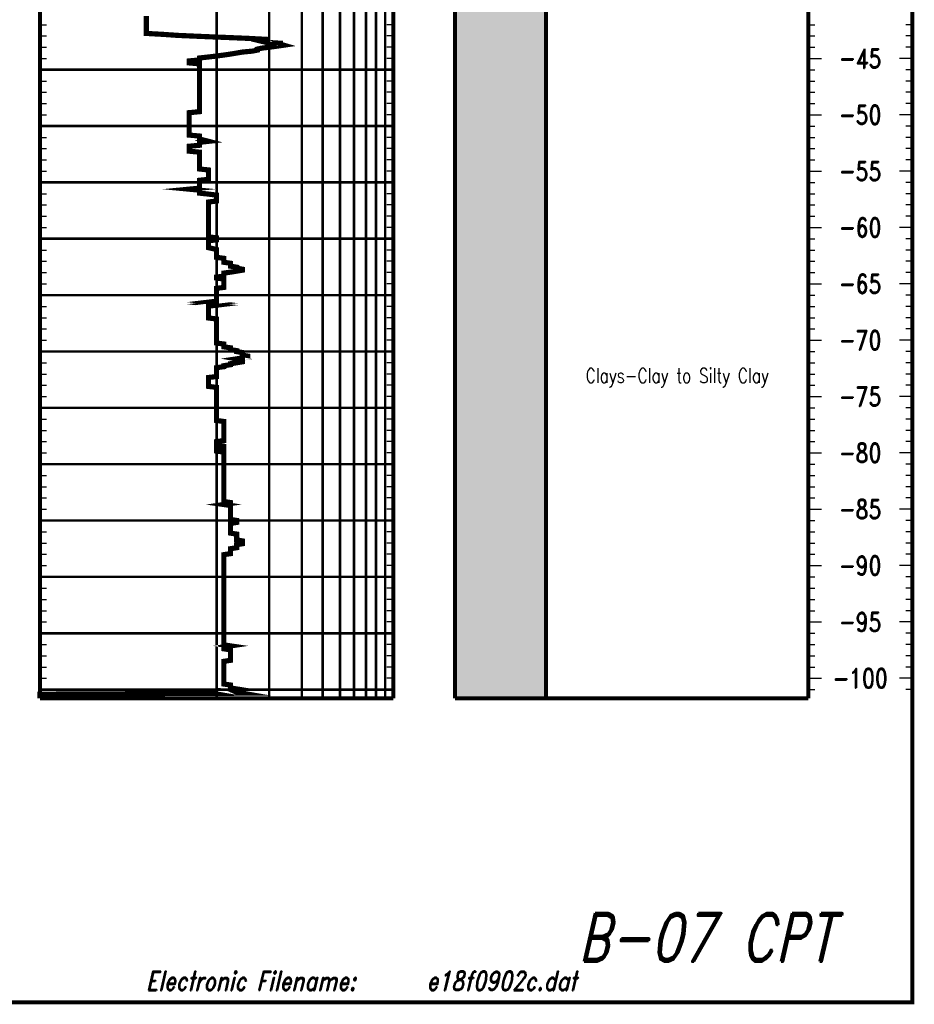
# Model space of a CAD drawing. Extents: x 83 to 619, y 53 to 229.
# Tile 12 of 14: x 540 to 619, y 53 to 140. Entities that reach past the tile are written whole.
import ezdxf
from ezdxf.enums import TextEntityAlignment as Align

# ---------------------------------------------------------------- set-up
doc = ezdxf.new("R2010")
doc.units = 0
doc.header["$MEASUREMENT"] = 0
doc.linetypes.add('DOT', pattern=[0.04, 0, -0.04])
doc.linetypes.add('SOLID', pattern=[0])
doc.layers.add('1', color=7, linetype='SOLID')
doc.styles.add('ROMAND', font='romand', dxfattribs={"height": 1})

msp = doc.modelspace()

# ---------------------------------------------------------------- linework, layer by layer
at = {"layer": '1', "color": 7, "linetype": 'SOLID', "const_width": 0.347}
for points in [[(384.478, 52.748), (618.959, 52.748), (618.959, 228.898), (384.478, 228.898), (384.478, 52.748)], [(384.478, 52.748), (618.959, 52.748), (618.959, 228.898), (384.478, 228.898), (384.478, 52.748)], [(384.478, 52.748), (618.959, 52.748), (618.959, 228.898), (384.478, 228.898), (384.478, 52.748)], [(384.478, 52.748), (618.959, 52.748), (618.959, 228.898), (384.478, 228.898), (384.478, 52.748)], [(384.478, 52.748), (618.959, 52.748), (618.959, 228.898), (384.478, 228.898), (384.478, 52.748)], [(384.478, 52.748), (618.959, 52.748), (618.959, 228.898), (384.478, 228.898), (384.478, 52.748)], [(384.478, 52.748), (618.959, 52.748), (618.959, 228.898), (384.478, 228.898), (384.478, 52.748)], [(384.478, 52.748), (618.959, 52.748), (618.959, 228.898), (384.478, 228.898), (384.478, 52.748)], [(384.478, 52.748), (618.959, 52.748), (618.959, 228.898), (384.478, 228.898), (384.478, 52.748)], [(384.478, 52.748), (618.959, 52.748), (618.959, 228.898), (384.478, 228.898), (384.478, 52.748)], [(384.478, 52.748), (618.959, 52.748), (618.959, 228.898), (384.478, 228.898), (384.478, 52.748)], [(384.478, 52.748), (618.959, 52.748), (618.959, 228.898), (384.478, 228.898), (384.478, 52.748)], [(384.478, 52.748), (618.959, 52.748), (618.959, 228.898), (384.478, 228.898), (384.478, 52.748)], [(384.478, 52.748), (618.959, 52.748), (618.959, 228.898), (384.478, 228.898), (384.478, 52.748)], [(384.478, 52.748), (618.959, 52.748), (618.959, 228.898), (384.478, 228.898), (384.478, 52.748)], [(384.478, 52.748), (618.959, 52.748), (618.959, 228.898), (384.478, 228.898), (384.478, 52.748)], [(384.478, 52.748), (618.959, 52.748), (618.959, 228.898), (384.478, 228.898), (384.478, 52.748)], [(384.478, 52.748), (618.959, 52.748), (618.959, 228.898), (384.478, 228.898), (384.478, 52.748)], [(384.478, 52.748), (618.959, 52.748), (618.959, 228.898), (384.478, 228.898), (384.478, 52.748)], [(384.478, 52.748), (618.959, 52.748), (618.959, 228.898), (384.478, 228.898), (384.478, 52.748)], [(384.478, 52.748), (618.959, 52.748), (618.959, 228.898), (384.478, 228.898), (384.478, 52.748)], [(384.478, 52.748), (618.959, 52.748), (618.959, 228.898), (384.478, 228.898), (384.478, 52.748)], [(384.478, 52.748), (618.959, 52.748), (618.959, 228.898), (384.478, 228.898), (384.478, 52.748)], [(384.478, 52.748), (618.959, 52.748), (618.959, 228.898), (384.478, 228.898), (384.478, 52.748)], [(384.478, 52.748), (618.959, 52.748), (618.959, 228.898), (384.478, 228.898), (384.478, 52.748)], [(384.478, 52.748), (618.959, 52.748), (618.959, 228.898), (384.478, 228.898), (384.478, 52.748)], [(541.384, 185.582), (541.384, 79.789)], [(572.802, 185.582), (572.802, 79.789)], [(578.3, 185.582), (578.3, 79.789)], [(586.386, 185.582), (586.386, 79.789)], [(609.718, 185.582), (609.718, 79.789)], [(609.718, 185.582), (609.718, 79.789)], [(618.959, 185.582), (618.959, 79.789)], [(541.384, 79.789), (572.802, 79.789)], [(578.3, 79.789), (586.386, 79.789)], [(586.386, 79.789), (609.718, 79.789)]]:
    msp.add_lwpolyline(points, dxfattribs=at)
at = {"layer": '1', "color": 8, "linetype": 'DOT', "const_width": 0.231}
for points in [[(557.093, 186.507), (557.093, 79.789)], [(561.768, 186.507), (561.768, 79.789)], [(564.676, 186.507), (564.676, 79.789)], [(566.518, 186.507), (566.518, 79.789)], [(568.073, 186.507), (568.073, 79.789)], [(569.317, 186.507), (569.317, 79.789)], [(570.369, 186.507), (570.369, 79.789)], [(571.28, 186.507), (571.28, 79.789)], [(572.083, 186.507), (572.083, 79.789)], [(541.384, 135.7), (572.802, 135.7)], [(572.802, 135.7), (541.384, 135.7)], [(541.384, 130.688), (572.802, 130.688)], [(572.802, 130.688), (541.384, 130.688)], [(541.384, 125.676), (572.802, 125.676)], [(572.802, 125.676), (541.384, 125.676)], [(541.384, 120.664), (572.802, 120.664)], [(572.802, 120.664), (541.384, 120.664)], [(541.384, 115.653), (572.802, 115.653)], [(572.802, 115.653), (541.384, 115.653)], [(541.384, 110.641), (572.802, 110.641)], [(572.802, 110.641), (541.384, 110.641)], [(541.384, 105.629), (572.802, 105.629)], [(572.802, 105.629), (541.384, 105.629)], [(541.384, 100.618), (572.802, 100.618)], [(572.802, 100.618), (541.384, 100.618)], [(541.384, 95.606), (572.802, 95.606)], [(572.802, 95.606), (541.384, 95.606)], [(541.384, 90.594), (572.802, 90.594)], [(572.802, 90.594), (541.384, 90.594)], [(541.384, 85.582), (572.802, 85.582)], [(572.802, 85.582), (541.384, 85.582)], [(541.384, 80.571), (572.802, 80.571)], [(572.802, 80.571), (541.384, 80.571)]]:
    msp.add_lwpolyline(points, dxfattribs=at)
at = {"layer": '1', "color": 244, "linetype": 'SOLID', "const_width": 0.462}
for points in [[(550.842, 140.468), (550.842, 140.381), (550.842, 140.293), (550.842, 140.204), (550.842, 140.118), (550.842, 140.03), (550.842, 139.941), (550.842, 139.853), (550.842, 139.765), (550.842, 139.679), (550.842, 139.592), (550.842, 139.503), (550.842, 139.414), (550.842, 139.327), (550.842, 139.109), (550.842, 139.021), (550.842, 138.932), (552.364, 138.845), (553.608, 138.758), (555.57, 138.67), (557.743, 138.581), (559.859, 138.493), (561.472, 138.406), (561.472, 138.318), (561.103, 138.231), (561.472, 138.142), (562.775, 138.056), (562.775, 137.971), (563.066, 137.885), (562.472, 137.798), (561.822, 137.709), (561.103, 137.622), (560.713, 137.534), (560.713, 137.445), (560.299, 137.36), (559.388, 137.273), (558.883, 137.185), (558.337, 137.095), (557.743, 137.009), (557.093, 136.922), (556.374, 136.834), (555.57, 136.746), (555.57, 136.658), (555.57, 136.571), (554.659, 136.485), (554.659, 136.397), (554.659, 136.309), (555.57, 136.221), (555.57, 136.05), (555.57, 135.963), (555.57, 135.875), (555.57, 135.788), (555.57, 135.699), (555.57, 135.611), (555.57, 135.527), (555.57, 135.447), (555.57, 135.359), (555.57, 135.27), (555.57, 135.184), (555.57, 135.096), (555.57, 135.009), (555.57, 134.923), (555.57, 134.836), (555.57, 134.749), (555.57, 134.663), (555.57, 134.576), (555.57, 134.489), (555.57, 134.401), (555.57, 134.315), (555.57, 134.228), (555.57, 134.141), (555.57, 134.054), (555.57, 133.968), (555.57, 133.881), (555.57, 133.793), (555.57, 133.706), (555.57, 133.62), (555.57, 133.534), (555.57, 133.446), (555.57, 133.359), (555.57, 133.272), (555.57, 133.186), (555.57, 133.099), (555.57, 133.011), (555.57, 132.923), (555.57, 132.745), (555.57, 132.66), (555.57, 132.576), (555.57, 132.49), (555.57, 132.402), (555.57, 132.313), (555.57, 132.229), (555.57, 132.144), (555.57, 132.058), (555.57, 131.97), (554.659, 131.882), (554.659, 131.796), (554.659, 131.708), (554.659, 131.621), (554.659, 131.535), (554.659, 131.448), (554.659, 131.362), (554.659, 131.275), (554.659, 131.188), (554.659, 131.102), (554.659, 131.015), (554.659, 130.929), (554.659, 130.841), (554.659, 130.755), (554.659, 130.669), (554.659, 130.583), (554.659, 130.495), (554.659, 130.407), (554.659, 130.322), (554.659, 130.236), (554.659, 130.149), (554.659, 130.061), (554.659, 129.975), (554.659, 129.889), (555.57, 129.804), (555.57, 129.718), (555.57, 129.629), (555.57, 129.543), (556.374, 129.334), (555.57, 129.245), (555.57, 129.157), (555.57, 129.07), (555.57, 128.983), (554.659, 128.896), (554.659, 128.808), (554.659, 128.718), (554.659, 128.632), (554.659, 128.545), (554.659, 128.457), (555.57, 128.369), (555.57, 128.282), (555.57, 128.194), (555.57, 128.106), (555.57, 128.019), (555.57, 127.931), (555.57, 127.843), (555.57, 127.754), (555.57, 127.666), (555.57, 127.579), (555.57, 127.491), (555.57, 127.404), (555.57, 127.315), (555.57, 127.226), (555.57, 127.139), (555.57, 127.052), (555.57, 126.964), (555.57, 126.875), (556.374, 126.787), (556.374, 126.701), (556.374, 126.613), (556.374, 126.525), (556.374, 126.436), (556.374, 126.348), (556.374, 126.216), (556.374, 126.129), (556.374, 126.042), (556.374, 125.953), (555.57, 125.868), (555.57, 125.781), (555.57, 125.693), (555.57, 125.606), (555.57, 125.518), (555.57, 125.429), (555.57, 125.342), (555.57, 125.253), (555.57, 125.167), (554.659, 125.078), (555.57, 124.99), (555.57, 124.903), (555.57, 124.815), (555.57, 124.727), (556.374, 124.64), (557.093, 124.551), (557.093, 124.463), (557.093, 124.374), (557.093, 124.288), (557.093, 124.2), (557.093, 124.113), (557.093, 124.024), (556.374, 123.936), (556.374, 123.848), (556.374, 123.761), (556.374, 123.673), (556.374, 123.584), (556.374, 123.496), (556.374, 123.41), (556.374, 123.323), (556.374, 123.235), (556.374, 123.146), (556.374, 123.059), (556.374, 122.931), (556.374, 122.843), (556.374, 122.756), (556.374, 122.669), (556.374, 122.581), (556.374, 122.494), (556.374, 122.407), (556.374, 122.318), (556.374, 122.231), (556.374, 122.143), (556.374, 122.055), (556.374, 121.968), (556.374, 121.881), (556.374, 121.794), (556.374, 121.707), (556.374, 121.619), (556.374, 121.533), (556.374, 121.445), (556.374, 121.358), (556.374, 121.271), (556.374, 121.183), (556.374, 121.097), (556.374, 121.01), (556.374, 120.922), (556.374, 120.835), (557.093, 120.747), (557.093, 120.661), (557.093, 120.574), (556.374, 120.486), (556.374, 120.398), (556.374, 120.31), (556.374, 120.225), (556.374, 120.138), (556.374, 120.051), (556.374, 119.962), (556.374, 119.876), (557.093, 119.712), (557.093, 119.624), (557.093, 119.537), (557.093, 119.45), (557.093, 119.362), (557.093, 119.277), (557.093, 119.19), (557.093, 119.103), (557.093, 119.014), (557.743, 118.927), (557.743, 118.839), (557.743, 118.751), (557.743, 118.664), (557.743, 118.575), (558.337, 118.488), (558.337, 118.402), (558.337, 118.313), (558.337, 118.226), (558.883, 118.138), (558.883, 118.05), (559.388, 117.961), (559.388, 117.873), (558.883, 117.786), (558.337, 117.699), (557.743, 117.612), (557.743, 117.523), (557.743, 117.435), (557.743, 117.348), (557.093, 117.261), (557.093, 117.173), (557.743, 117.085), (557.743, 116.998), (557.743, 116.912), (557.743, 116.825), (557.743, 116.736), (557.743, 116.648), (557.743, 116.561), (557.743, 116.429), (557.743, 116.342), (557.093, 116.256), (557.093, 116.167), (557.093, 116.079), (557.093, 115.992), (557.093, 115.903), (557.093, 115.818), (557.093, 115.728), (557.093, 115.639), (557.093, 115.552), (557.093, 115.463), (557.093, 115.375), (557.093, 115.288), (557.093, 115.2), (557.093, 115.112), (556.374, 115.026), (557.093, 114.937), (556.374, 114.848), (557.093, 114.76), (556.374, 114.672), (556.374, 114.584), (556.374, 114.497), (556.374, 114.409), (556.374, 114.321), (556.374, 114.232), (556.374, 114.146), (556.374, 114.057), (556.374, 113.97), (556.374, 113.881), (556.374, 113.793), (556.374, 113.707), (556.374, 113.62), (557.093, 113.532), (557.093, 113.444), (557.093, 113.357), (557.093, 113.131), (557.093, 113.044), (557.093, 112.957), (557.093, 112.869), (557.093, 112.783), (557.093, 112.697), (557.093, 112.612), (557.093, 112.525), (557.093, 112.436), (557.093, 112.35), (557.093, 112.263), (557.093, 112.177), (557.093, 112.09), (557.093, 112.002), (557.093, 111.915), (557.093, 111.828), (557.093, 111.74), (557.093, 111.654), (557.093, 111.566), (557.093, 111.48), (557.093, 111.392), (557.743, 111.305), (557.743, 111.22), (557.743, 111.138), (557.743, 111.053), (558.337, 110.968), (558.337, 110.884), (558.337, 110.799), (558.883, 110.716), (558.883, 110.632), (559.388, 110.546), (559.388, 110.463), (559.388, 110.4), (559.388, 110.317), (559.859, 110.232), (559.859, 110.147), (559.388, 110.063), (558.883, 109.986), (559.388, 109.896), (559.388, 109.811), (559.388, 109.724), (558.883, 109.638), (558.337, 109.552), (558.337, 109.464), (557.743, 109.377), (557.743, 109.289), (557.093, 109.201), (557.093, 109.114), (557.093, 109.026), (557.093, 108.938), (557.093, 108.85), (557.093, 108.762), (557.093, 108.675), (557.093, 108.587), (557.093, 108.5), (557.093, 108.412), (556.374, 108.324), (556.374, 108.236), (556.374, 108.149), (556.374, 108.063), (556.374, 107.976), (556.374, 107.889), (556.374, 107.799), (556.374, 107.711), (556.374, 107.624), (556.374, 107.536), (557.093, 107.448), (557.093, 107.359), (557.093, 107.272), (557.093, 107.185), (557.093, 107.097), (557.093, 107.009), (557.093, 106.921), (557.093, 106.704), (557.093, 106.616), (557.093, 106.53), (557.093, 106.44), (557.093, 106.351), (557.093, 106.264), (557.093, 106.176), (557.093, 106.088), (557.093, 105.999), (557.093, 105.912), (557.093, 105.823), (557.093, 105.735), (557.093, 105.647), (557.093, 105.559), (557.093, 105.472), (557.093, 105.384), (557.093, 105.296), (557.093, 105.208), (557.093, 105.12), (557.093, 105.031), (557.093, 104.943), (557.093, 104.855), (557.093, 104.769), (557.093, 104.68), (557.093, 104.592), (557.093, 104.503), (557.743, 104.416), (557.743, 104.328), (557.743, 104.24), (557.743, 104.151), (557.743, 104.063), (557.743, 103.977), (557.743, 103.889), (557.743, 103.801), (557.743, 103.713), (557.743, 103.626), (557.743, 103.469), (557.743, 103.385), (557.743, 103.302), (557.743, 103.218), (557.743, 103.133), (557.743, 103.048), (557.743, 102.966), (557.743, 102.881), (557.743, 102.797), (557.743, 102.712), (557.093, 102.626), (557.093, 102.543), (557.093, 102.458), (557.093, 102.374), (557.093, 102.29), (557.743, 102.206), (557.743, 102.122), (557.093, 102.039), (557.093, 101.954), (557.093, 101.867), (557.093, 101.781), (557.743, 101.696), (557.743, 101.61), (557.743, 101.526), (557.743, 101.441), (557.743, 101.356), (557.743, 101.271), (557.743, 101.183), (557.743, 101.095), (557.743, 101.009), (557.743, 100.924), (557.743, 100.836), (557.743, 100.748), (557.743, 100.663), (557.743, 100.577), (557.743, 100.491), (557.743, 100.404), (557.743, 100.316), (557.743, 100.09), (557.743, 100.003), (557.743, 99.916), (557.743, 99.827), (557.743, 99.738), (557.743, 99.651), (557.743, 99.564), (557.743, 99.477), (557.743, 99.387), (557.743, 99.298), (557.743, 99.211), (557.743, 99.123), (557.743, 99.035), (557.743, 98.947), (557.743, 98.859), (557.743, 98.772), (557.743, 98.683), (557.743, 98.595), (557.743, 98.508), (557.743, 98.42), (557.743, 98.332), (557.743, 98.243), (557.743, 98.156), (557.743, 98.068), (557.743, 97.981), (557.743, 97.893), (557.743, 97.806), (557.743, 97.72), (557.743, 97.634), (557.743, 97.548), (557.743, 97.46), (557.743, 97.375), (557.743, 97.291), (558.337, 97.206), (558.337, 97.119), (557.743, 97.03), (558.337, 96.945), (558.337, 96.813)], [(558.337, 96.813), (558.337, 96.726), (558.337, 96.64), (558.337, 96.552), (558.337, 96.465), (558.337, 96.38), (558.337, 96.293), (558.337, 96.216), (558.337, 96.133), (558.337, 96.045), (558.337, 95.957), (558.337, 95.868), (558.337, 95.781), (558.337, 95.694), (558.883, 95.612), (558.883, 95.525), (558.883, 95.437), (558.337, 95.349), (558.337, 95.262), (558.337, 95.175), (558.337, 95.087), (558.337, 95.001), (558.337, 94.917), (558.337, 94.831), (558.337, 94.745), (558.337, 94.658), (558.337, 94.57), (558.337, 94.484), (558.883, 94.398), (558.883, 94.312), (558.883, 94.224), (558.883, 94.137), (558.883, 94.052), (558.883, 93.967), (558.883, 93.88), (559.388, 93.792), (559.388, 93.705), (559.388, 93.54), (558.883, 93.452), (558.883, 93.365), (558.883, 93.278), (558.883, 93.188), (558.337, 93.1), (558.337, 93.014), (558.337, 92.925), (558.337, 92.836), (558.337, 92.747), (558.337, 92.66), (557.743, 92.571), (557.743, 92.483), (557.743, 92.395), (557.743, 92.308), (557.743, 92.221), (557.743, 92.132), (557.743, 92.044), (557.743, 91.956), (557.743, 91.868), (557.743, 91.78), (557.743, 91.691), (557.743, 91.604), (557.743, 91.517), (557.743, 91.43), (557.743, 91.34), (557.743, 91.252), (557.743, 91.165), (557.743, 91.077), (557.743, 90.99), (557.743, 90.901), (557.743, 90.813), (557.743, 90.726), (557.743, 90.639), (557.743, 90.552), (557.743, 90.462), (557.743, 90.375), (557.743, 90.261), (557.743, 90.175), (557.743, 90.088), (557.743, 90.001), (557.743, 89.914), (557.743, 89.828), (557.743, 89.742), (557.743, 89.656), (557.743, 89.568), (557.743, 89.481), (557.743, 89.394), (557.743, 89.307), (557.743, 89.221), (557.743, 89.134), (557.743, 89.048), (557.743, 88.961), (557.743, 88.872), (557.743, 88.786), (557.743, 88.698), (557.743, 88.61), (557.743, 88.522), (557.743, 88.435), (557.743, 88.349), (557.743, 88.262), (557.743, 88.174), (557.743, 88.086), (557.743, 88), (557.743, 87.914), (557.743, 87.827), (557.743, 87.738), (557.743, 87.65), (557.743, 87.564), (557.743, 87.48), (557.743, 87.394), (557.743, 87.306), (557.743, 87.218), (557.743, 87.048), (557.743, 86.963), (557.743, 86.875), (557.743, 86.788), (557.743, 86.701), (557.743, 86.615), (557.743, 86.529), (557.743, 86.443), (557.743, 86.356), (557.743, 86.269), (557.743, 86.182), (557.743, 86.094), (557.743, 86.01), (557.743, 85.923), (557.743, 85.837), (557.743, 85.752), (557.743, 85.665), (557.743, 85.579), (557.743, 85.492), (557.743, 85.405), (557.743, 85.32), (557.743, 85.232), (557.743, 85.147), (557.743, 85.061), (557.743, 84.975), (557.743, 84.888), (557.743, 84.801), (557.743, 84.715), (557.743, 84.63), (557.743, 84.542), (558.337, 84.454), (557.743, 84.366), (557.743, 84.28), (557.743, 84.194), (558.337, 84.106), (558.337, 84.018), (558.337, 83.933), (558.337, 83.785), (558.337, 83.698), (558.337, 83.61), (558.337, 83.521), (558.337, 83.433), (558.337, 83.345), (558.337, 83.257), (558.337, 83.171), (557.743, 83.082), (557.743, 82.993), (557.743, 82.906), (557.743, 82.817), (557.743, 82.73), (557.743, 82.641), (557.743, 82.555), (557.743, 82.466), (557.743, 82.379), (557.743, 82.29), (557.743, 82.203), (557.743, 82.115), (557.743, 82.027), (557.743, 81.939), (557.743, 81.852), (557.743, 81.764), (557.743, 81.677), (557.743, 81.588), (557.743, 81.499), (557.743, 81.413), (557.743, 81.326), (557.743, 81.237), (557.743, 81.148), (557.743, 81.06), (558.337, 80.974), (558.337, 80.888), (558.337, 80.8), (558.337, 80.711), (558.883, 80.624), (558.337, 80.571), (558.883, 80.335), (559.388, 80.247), (541.384, 80.16), (541.384, 80.074), (541.384, 79.988), (541.384, 79.909), (541.384, 79.835), (541.384, 79.79)]]:
    msp.add_lwpolyline(points, dxfattribs=at)
at = {"layer": '1', "color": 7, "linetype": 'SOLID'}
for points in [[(541.384, 139.709), (541.961, 139.709)], [(572.802, 139.709), (572.224, 139.709)], [(609.718, 139.709), (610.296, 139.709)], [(618.959, 139.709), (618.381, 139.709)], [(541.384, 138.707), (541.961, 138.707)], [(572.802, 138.707), (572.224, 138.707)], [(609.718, 138.707), (610.296, 138.707)], [(618.959, 138.707), (618.381, 138.707)], [(541.384, 137.704), (541.961, 137.704)], [(572.802, 137.704), (572.224, 137.704)], [(609.718, 137.704), (610.296, 137.704)], [(618.959, 137.704), (618.381, 137.704)], [(541.384, 136.702), (541.961, 136.702)], [(572.802, 136.702), (572.224, 136.702)], [(609.718, 136.702), (610.873, 136.702)], [(609.718, 136.702), (610.296, 136.702)], [(618.959, 136.702), (617.804, 136.702)], [(618.959, 136.702), (618.381, 136.702)], [(541.384, 135.7), (541.961, 135.7)], [(572.802, 135.7), (572.224, 135.7)], [(609.718, 135.7), (610.296, 135.7)], [(618.959, 135.7), (618.381, 135.7)], [(541.384, 134.697), (541.961, 134.697)], [(572.802, 134.697), (572.224, 134.697)], [(609.718, 134.697), (610.296, 134.697)], [(618.959, 134.697), (618.381, 134.697)], [(541.384, 133.695), (541.961, 133.695)], [(572.802, 133.695), (572.224, 133.695)], [(609.718, 133.695), (610.296, 133.695)], [(618.959, 133.695), (618.381, 133.695)], [(541.384, 132.693), (541.961, 132.693)], [(572.802, 132.693), (572.224, 132.693)], [(609.718, 132.693), (610.296, 132.693)], [(618.959, 132.693), (618.381, 132.693)], [(541.384, 131.69), (541.961, 131.69)], [(572.802, 131.69), (572.224, 131.69)], [(609.718, 131.69), (610.873, 131.69)], [(609.718, 131.69), (610.296, 131.69)], [(618.959, 131.69), (617.804, 131.69)], [(618.959, 131.69), (618.381, 131.69)], [(541.384, 130.688), (541.961, 130.688)], [(572.802, 130.688), (572.224, 130.688)], [(609.718, 130.688), (610.296, 130.688)], [(618.959, 130.688), (618.381, 130.688)], [(541.384, 129.686), (541.961, 129.686)], [(572.802, 129.686), (572.224, 129.686)], [(609.718, 129.686), (610.296, 129.686)], [(618.959, 129.686), (618.381, 129.686)], [(541.384, 128.683), (541.961, 128.683)], [(572.802, 128.683), (572.224, 128.683)], [(609.718, 128.683), (610.296, 128.683)], [(618.959, 128.683), (618.381, 128.683)], [(541.384, 127.681), (541.961, 127.681)], [(572.802, 127.681), (572.224, 127.681)], [(609.718, 127.681), (610.296, 127.681)], [(618.959, 127.681), (618.381, 127.681)], [(541.384, 126.678), (541.961, 126.678)], [(572.802, 126.678), (572.224, 126.678)], [(609.718, 126.678), (610.873, 126.678)], [(609.718, 126.678), (610.296, 126.678)], [(618.959, 126.678), (617.804, 126.678)], [(618.959, 126.678), (618.381, 126.678)], [(541.384, 125.676), (541.961, 125.676)], [(572.802, 125.676), (572.224, 125.676)], [(609.718, 125.676), (610.296, 125.676)], [(618.959, 125.676), (618.381, 125.676)], [(541.384, 124.674), (541.961, 124.674)], [(572.802, 124.674), (572.224, 124.674)], [(609.718, 124.674), (610.296, 124.674)], [(618.959, 124.674), (618.381, 124.674)], [(541.384, 123.671), (541.961, 123.671)], [(572.802, 123.671), (572.224, 123.671)], [(609.718, 123.671), (610.296, 123.671)], [(618.959, 123.671), (618.381, 123.671)], [(541.384, 122.669), (541.961, 122.669)], [(572.802, 122.669), (572.224, 122.669)], [(609.718, 122.669), (610.296, 122.669)], [(618.959, 122.669), (618.381, 122.669)], [(541.384, 121.667), (541.961, 121.667)], [(572.802, 121.667), (572.224, 121.667)], [(609.718, 121.667), (610.873, 121.667)], [(609.718, 121.667), (610.296, 121.667)], [(618.959, 121.667), (617.804, 121.667)], [(618.959, 121.667), (618.381, 121.667)], [(541.384, 120.664), (541.961, 120.664)], [(572.802, 120.664), (572.224, 120.664)], [(609.718, 120.664), (610.296, 120.664)], [(618.959, 120.664), (618.381, 120.664)], [(541.384, 119.662), (541.961, 119.662)], [(572.802, 119.662), (572.224, 119.662)], [(609.718, 119.662), (610.296, 119.662)], [(618.959, 119.662), (618.381, 119.662)], [(541.384, 118.66), (541.961, 118.66)], [(572.802, 118.66), (572.224, 118.66)], [(609.718, 118.66), (610.296, 118.66)], [(618.959, 118.66), (618.381, 118.66)], [(541.384, 117.657), (541.961, 117.657)], [(572.802, 117.657), (572.224, 117.657)], [(609.718, 117.657), (610.296, 117.657)], [(618.959, 117.657), (618.381, 117.657)], [(541.384, 116.655), (541.961, 116.655)], [(572.802, 116.655), (572.224, 116.655)], [(609.718, 116.655), (610.873, 116.655)], [(609.718, 116.655), (610.296, 116.655)], [(618.959, 116.655), (617.804, 116.655)], [(618.959, 116.655), (618.381, 116.655)], [(541.384, 115.653), (541.961, 115.653)], [(572.802, 115.653), (572.224, 115.653)], [(609.718, 115.653), (610.296, 115.653)], [(618.959, 115.653), (618.381, 115.653)], [(541.384, 114.65), (541.961, 114.65)], [(572.802, 114.65), (572.224, 114.65)], [(609.718, 114.65), (610.296, 114.65)], [(618.959, 114.65), (618.381, 114.65)], [(541.384, 113.648), (541.961, 113.648)], [(572.802, 113.648), (572.224, 113.648)], [(609.718, 113.648), (610.296, 113.648)], [(618.959, 113.648), (618.381, 113.648)], [(541.384, 112.646), (541.961, 112.646)], [(572.802, 112.646), (572.224, 112.646)], [(609.718, 112.646), (610.296, 112.646)], [(618.959, 112.646), (618.381, 112.646)], [(541.384, 111.643), (541.961, 111.643)], [(572.802, 111.643), (572.224, 111.643)], [(609.718, 111.643), (610.873, 111.643)], [(609.718, 111.643), (610.296, 111.643)], [(618.959, 111.643), (617.804, 111.643)], [(618.959, 111.643), (618.381, 111.643)], [(541.384, 110.641), (541.961, 110.641)], [(572.802, 110.641), (572.224, 110.641)], [(609.718, 110.641), (610.296, 110.641)], [(618.959, 110.641), (618.381, 110.641)], [(541.384, 109.639), (541.961, 109.639)], [(572.802, 109.639), (572.224, 109.639)], [(609.718, 109.639), (610.296, 109.639)], [(618.959, 109.639), (618.381, 109.639)], [(541.384, 108.636), (541.961, 108.636)], [(572.802, 108.636), (572.224, 108.636)], [(609.718, 108.636), (610.296, 108.636)], [(618.959, 108.636), (618.381, 108.636)], [(541.384, 107.634), (541.961, 107.634)], [(572.802, 107.634), (572.224, 107.634)], [(609.718, 107.634), (610.296, 107.634)], [(618.959, 107.634), (618.381, 107.634)], [(541.384, 106.632), (541.961, 106.632)], [(572.802, 106.632), (572.224, 106.632)], [(609.718, 106.632), (610.873, 106.632)], [(609.718, 106.632), (610.296, 106.632)], [(618.959, 106.632), (617.804, 106.632)], [(618.959, 106.632), (618.381, 106.632)], [(541.384, 105.629), (541.961, 105.629)], [(572.802, 105.629), (572.224, 105.629)], [(609.718, 105.629), (610.296, 105.629)], [(618.959, 105.629), (618.381, 105.629)], [(541.384, 104.627), (541.961, 104.627)], [(572.802, 104.627), (572.224, 104.627)], [(609.718, 104.627), (610.296, 104.627)], [(618.959, 104.627), (618.381, 104.627)], [(541.384, 103.625), (541.961, 103.625)], [(572.802, 103.625), (572.224, 103.625)], [(609.718, 103.625), (610.296, 103.625)], [(618.959, 103.625), (618.381, 103.625)], [(541.384, 102.622), (541.961, 102.622)], [(572.802, 102.622), (572.224, 102.622)], [(609.718, 102.622), (610.296, 102.622)], [(618.959, 102.622), (618.381, 102.622)], [(541.384, 101.62), (541.961, 101.62)], [(572.802, 101.62), (572.224, 101.62)], [(609.718, 101.62), (610.873, 101.62)], [(609.718, 101.62), (610.296, 101.62)], [(618.959, 101.62), (617.804, 101.62)], [(618.959, 101.62), (618.381, 101.62)], [(541.384, 100.618), (541.961, 100.618)], [(572.802, 100.618), (572.224, 100.618)], [(609.718, 100.618), (610.296, 100.618)], [(618.959, 100.618), (618.381, 100.618)], [(541.384, 99.615), (541.961, 99.615)], [(572.802, 99.615), (572.224, 99.615)], [(609.718, 99.615), (610.296, 99.615)], [(618.959, 99.615), (618.381, 99.615)], [(541.384, 98.613), (541.961, 98.613)], [(572.802, 98.613), (572.224, 98.613)], [(609.718, 98.613), (610.296, 98.613)], [(618.959, 98.613), (618.381, 98.613)], [(541.384, 97.611), (541.961, 97.611)], [(572.802, 97.611), (572.224, 97.611)], [(609.718, 97.611), (610.296, 97.611)], [(618.959, 97.611), (618.381, 97.611)], [(541.384, 96.608), (541.961, 96.608)], [(572.802, 96.608), (572.224, 96.608)], [(609.718, 96.608), (610.873, 96.608)], [(609.718, 96.608), (610.296, 96.608)], [(618.959, 96.608), (617.804, 96.608)], [(618.959, 96.608), (618.381, 96.608)], [(541.384, 95.606), (541.961, 95.606)], [(572.802, 95.606), (572.224, 95.606)], [(609.718, 95.606), (610.296, 95.606)], [(618.959, 95.606), (618.381, 95.606)], [(541.384, 94.604), (541.961, 94.604)], [(572.802, 94.604), (572.224, 94.604)], [(609.718, 94.604), (610.296, 94.604)], [(618.959, 94.604), (618.381, 94.604)], [(541.384, 93.601), (541.961, 93.601)], [(572.802, 93.601), (572.224, 93.601)], [(609.718, 93.601), (610.296, 93.601)], [(618.959, 93.601), (618.381, 93.601)], [(541.384, 92.599), (541.961, 92.599)], [(572.802, 92.599), (572.224, 92.599)], [(609.718, 92.599), (610.296, 92.599)], [(618.959, 92.599), (618.381, 92.599)], [(541.384, 91.597), (541.961, 91.597)], [(572.802, 91.597), (572.224, 91.597)], [(609.718, 91.597), (610.873, 91.597)], [(609.718, 91.597), (610.296, 91.597)], [(618.959, 91.597), (617.804, 91.597)], [(618.959, 91.597), (618.381, 91.597)], [(541.384, 90.594), (541.961, 90.594)], [(572.802, 90.594), (572.224, 90.594)], [(609.718, 90.594), (610.296, 90.594)], [(618.959, 90.594), (618.381, 90.594)], [(541.384, 89.592), (541.961, 89.592)], [(572.802, 89.592), (572.224, 89.592)], [(609.718, 89.592), (610.296, 89.592)], [(618.959, 89.592), (618.381, 89.592)], [(541.384, 88.589), (541.961, 88.589)], [(572.802, 88.589), (572.224, 88.589)], [(609.718, 88.589), (610.296, 88.589)], [(618.959, 88.589), (618.381, 88.589)], [(541.384, 87.587), (541.961, 87.587)], [(572.802, 87.587), (572.224, 87.587)], [(609.718, 87.587), (610.296, 87.587)], [(618.959, 87.587), (618.381, 87.587)], [(541.384, 86.585), (541.961, 86.585)], [(572.802, 86.585), (572.224, 86.585)], [(609.718, 86.585), (610.873, 86.585)], [(609.718, 86.585), (610.296, 86.585)], [(618.959, 86.585), (617.804, 86.585)], [(618.959, 86.585), (618.381, 86.585)], [(541.384, 85.582), (541.961, 85.582)], [(572.802, 85.582), (572.224, 85.582)], [(609.718, 85.582), (610.296, 85.582)], [(618.959, 85.582), (618.381, 85.582)], [(541.384, 84.58), (541.961, 84.58)], [(572.802, 84.58), (572.224, 84.58)], [(609.718, 84.58), (610.296, 84.58)], [(618.959, 84.58), (618.381, 84.58)], [(541.384, 83.578), (541.961, 83.578)], [(572.802, 83.578), (572.224, 83.578)], [(609.718, 83.578), (610.296, 83.578)], [(618.959, 83.578), (618.381, 83.578)], [(541.384, 82.575), (541.961, 82.575)], [(572.802, 82.575), (572.224, 82.575)], [(609.718, 82.575), (610.296, 82.575)], [(618.959, 82.575), (618.381, 82.575)], [(541.384, 81.573), (541.961, 81.573)], [(572.802, 81.573), (572.224, 81.573)], [(609.718, 81.573), (610.873, 81.573)], [(609.718, 81.573), (610.296, 81.573)], [(618.959, 81.573), (617.804, 81.573)], [(618.959, 81.573), (618.381, 81.573)], [(541.384, 80.571), (541.961, 80.571)], [(572.802, 80.571), (572.224, 80.571)], [(609.718, 80.571), (610.296, 80.571)], [(618.959, 80.571), (618.381, 80.571)]]:
    msp.add_lwpolyline(points, dxfattribs=at)
at = {"layer": '1', "color": 134}
for points in [[(578.3, 138.758), (578.3, 153.007), (586.386, 138.758), (586.386, 153.007)], [(578.3, 80.074), (578.3, 136.922), (586.386, 80.074), (586.386, 136.922)]]:
    msp.add_solid(points, dxfattribs=at)
at = {"layer": '1', "color": 94}
for points in [[(578.3, 138.493), (578.3, 138.758), (586.386, 138.493), (586.386, 138.758)], [(578.3, 136.922), (578.3, 137.185), (586.386, 136.922), (586.386, 137.185)], [(578.3, 79.835), (578.3, 80.074), (586.386, 79.835), (586.386, 80.074)]]:
    msp.add_solid(points, dxfattribs=at)
at = {"layer": '1', "color": 3}
for points in [[(578.3, 137.185), (578.3, 138.493), (586.386, 137.185), (586.386, 138.493)], [(578.3, 79.789), (578.3, 79.835), (586.386, 79.789), (586.386, 79.835)]]:
    msp.add_solid(points, dxfattribs=at)

# ---------------------------------------------------------------- texts
at = {"layer": '1', "color": 7, "style": 'ROMAND', "width": 0.78}
for s, height, p in [('-45', 1.7188, (614.339, 136.702)), ('-50', 1.7188, (614.339, 131.69)), ('-55', 1.7188, (614.339, 126.678)), ('-60', 1.7188, (614.339, 121.667)), ('-65', 1.7188, (614.339, 116.655)), ('-70', 1.7188, (614.339, 111.643)), ('Clays-Clay to Silty Clay', 1.28907, (598.052, 108.498)), ('-75', 1.7188, (614.339, 106.632)), ('-80', 1.7188, (614.339, 101.62)), ('-85', 1.7188, (614.339, 96.608)), ('-90', 1.7188, (614.339, 91.597)), ('-95', 1.7188, (614.339, 86.585)), ('-100', 1.7188, (614.339, 81.573))]:
    msp.add_text(s, height=height, dxfattribs=at).set_placement(p, align=Align.MIDDLE_CENTER)
at = {"layer": '1', "color": 7, "style": 'ROMAND', "oblique": 13, "width": 0.78}
msp.add_text('B-07 CPT', height=4.2969, dxfattribs=at).set_placement((612.028, 58.524), align=Align.MIDDLE_RIGHT)
for s, p in [('Electronic Filename:', (550.809, 55.52)), ('e18f0902c.dat', (575.759, 55.52))]:
    msp.add_text(s, height=1.71876, dxfattribs=at).set_placement(p, align=Align.TOP_LEFT)

doc.saveas('drawing.dxf')
